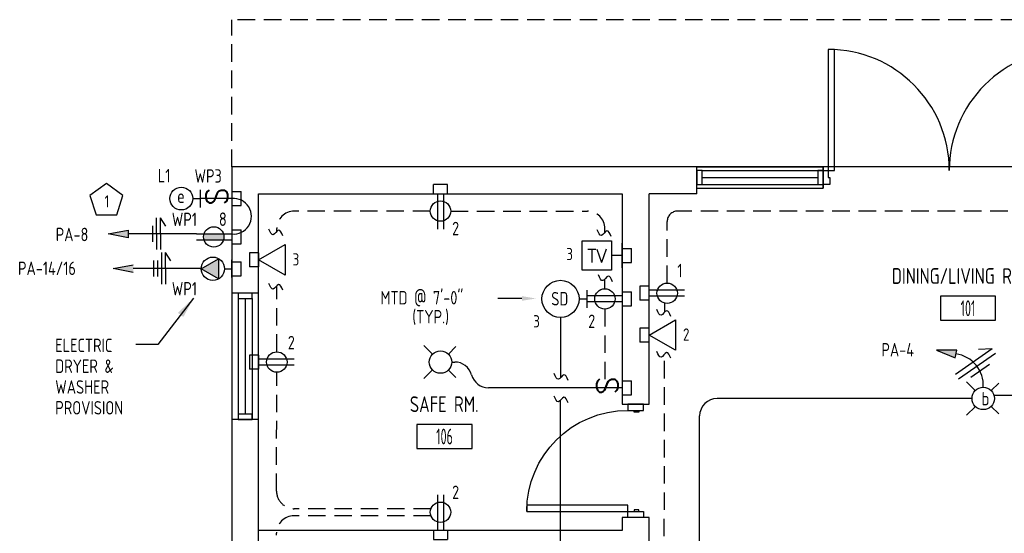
# Model space of a CAD drawing. Header units: inches. Extents: x 23373 to 33923, y 1540 to 5670.
# Tile 8 of 106: x 23385 to 23665, y 2603 to 2750. Entities that reach past the tile are written whole.
import ezdxf
from ezdxf import colors
from ezdxf.entities.mleader import LeaderData, LeaderLine
from ezdxf.enums import TextEntityAlignment as Align
from ezdxf.math import Vec2, Vec3

# ---------------------------------------------------------------- set-up
doc = ezdxf.new("R2010")
doc.units = ezdxf.units.IN
doc.header["$LTSCALE"] = 2
doc.header["$MEASUREMENT"] = 0
for name, pattern in [('DASHED', [0.75, 0.5, -0.25]), ('HIDDEN', [0.375, 0.25, -0.125]), ('HIDDEN2', [0.1875, 0.125, -0.0625])]:
    doc.linetypes.add(name, pattern=pattern)
doc.layers.get('0').update_dxf_attribs({"color": 8, "linetype": 'CONTINUOUS'})
for name, color, linetype in [('a-door', 8, 'CONTINUOUS'), ('eeCtvDist', 5, 'CONTINUOUS'), ('eeEquipment', 4, 'CONTINUOUS'), ('eeFaDist', 4, 'CONTINUOUS'), ('eeLight-LINE', 5, 'CONTINUOUS'), ('eeLightDist', 200, 'CONTINUOUS'), ('eeLightSwitches', 200, 'CONTINUOUS'), ('eeRecepDist', 120, 'CONTINUOUS'), ('eeRecepLINE', 120, 'HIDDEN'), ('eeTelDist', 5, 'CONTINUOUS'), ('EL-ANNO-TEXT', 4, 'CONTINUOUS'), ('G-SYMB', 1, 'CONTINUOUS'), ('RECEP-DIST', 120, 'HIDDEN2'), ('roof', 8, 'DASHED'), ('TEXT', 2, 'CONTINUOUS'), ('Walls', 1, 'CONTINUOUS')]:
    doc.layers.add(name, color=color, linetype=linetype)
doc.styles.add('100-48', font='archstyl.shx', dxfattribs={"width": 0.9, "height": 4.8})
doc.styles.add('MED', font='archstyl.shx', dxfattribs={"width": 0.8, "height": 0.125})
doc.styles.get("Standard").update_dxf_attribs({"font": 'simplex.shx'})
doc.dimstyles.new('Copy of STANDARD', dxfattribs={"dimtxt": 8, "dimasz": 3, "dimexe": 3, "dimexo": 3, "dimgap": 3, "dimtad": 1, "dimrnd": 1, "dimzin": 3, "dimdsep": 46, "dimlunit": 4, "dimtxsty": 'Standard', "dimblk": 'ARCHTICK', "dimcen": 3, "dimdle": 3, "dimadec": 0, "dimazin": 0, "dimtfac": 1, "dimtix": 1, "dimtofl": 0, "dimtmove": 1, "dimatfit": 3, "dimfxl": 3, "dimtolj": 1, "dimtzin": 0, "dimlwd": -1, "dimlwe": -1, "dimarcsym": 0})

# ---------------------------------------------------------------- blocks, each defined once
blk = doc.blocks.new('*U5')
for points in [[(0, 0), (1.5, 0), (1.5, 2), (2, 2), (2, 4), (0, 4)], [(72, 0), (70.5, 0), (70.5, 2), (70, 2), (70, 4), (72, 4)]]:
    blk.add_lwpolyline(points)
for points in [[(3.25, 0), (3.25, -34.5), (1.5, -34.5), (1.5, 0)], [(68.75, 0), (68.75, -34.5), (70.5, -34.5), (70.5, 0)]]:
    blk.add_lwpolyline(points, close=True)
for centre, start, end in [((1.5, 0), 270, 0), ((70.5, 0), 180, 270)]:
    blk.add_arc(centre, 34.5, start, end)
blk = doc.blocks.new('AINC-ROOMID')
at = {"layer": 'G-SYMB'}
blk.add_lwpolyline([(-0.2473, -0.3519), (0.2533, -0.3519), (0.2533, -0.1607), (-0.2473, -0.1607)], close=True, dxfattribs=at)
at = {"layer": 'G-SYMB', "color": 4, "linetype": 'Continuous', "style": 'MED', "oblique": -180, "text_generation_flag": 6}
for tag, p in [('%%UROOM-ID', (0, 0.2093)), ('%%USPAN', (0, 0))]:
    blk.add_attdef(tag, text='', height=0.125, rotation=180, dxfattribs=at).set_placement(p, align=Align.MIDDLE)
at = {"layer": 'G-SYMB', "color": 4, "linetype": 'Continuous', "style": 'MED', "text_generation_flag": 6, "width": 0.75}
blk.add_attdef('R-NUM', text='', height=0.125, rotation=180, dxfattribs=at).set_placement((0.003, -0.2563), align=Align.MIDDLE)
blk = doc.blocks.new('Recep-1')
at = {"layer": 'eeRecepDist', "linetype": 'Continuous'}
for p, q in [((0, 0.0176), (0.2108, 0.0176)), ((0, -0.0176), (0.2108, -0.0176))]:
    blk.add_line(p, q, dxfattribs=at)
blk.add_circle((0.1032, 0), 0.0606, dxfattribs=at)
blk = doc.blocks.new('CEIL-LGT')
at = {"layer": 'eeLightDist', "linetype": 'ByBlock'}
for p, q in [((-0.0477, 0.0477), (-0.0991, 0.0991)), ((0.047, 0.047), (0.0916, 0.0916)), ((-0.047, -0.047), (-0.0987, -0.0987)), ((0.0477, -0.0477), (0.0918, -0.0918))]:
    blk.add_line(p, q, dxfattribs=at)
blk.add_circle((0, 0), 0.0667, dxfattribs=at)
blk = doc.blocks.new('Smoke-Dt')
at = {"layer": 'eeFaDist'}
blk.add_circle((0, 0), 0.1104, dxfattribs=at)
at = {"layer": 'eeFaDist', "style": '100-48', "width": 0.9}
blk.add_text('SD', height=0.08, dxfattribs=at).set_placement((-0.0548, -0.0391))
blk = doc.blocks.new('SP-SW')
at = {"layer": 'eeLightSwitches', "linetype": 'ByBlock'}
blk.add_line((0, 0), (0, 0.1873), dxfattribs=at)
blk.add_text('S', height=0.1272, dxfattribs=at).set_placement((-0.0418, 0.0268))
blk = doc.blocks.new('TEL-OUT')
at = {"layer": 'eeTelDist', "linetype": 'ByBlock'}
for p, q in [((0, 0), (0.1574, 0.0909)), ((0.1574, 0.0909), (0.1574, -0.0909)), ((0.1574, -0.0909), (0, 0))]:
    blk.add_line(p, q, dxfattribs=at)
at = {"layer": 'eeTelDist'}
blk.add_line((0, -0.0725), (0, 0.0725), dxfattribs=at)
blk = doc.blocks.new('HR LIGHT')
at = {"layer": 'eeLightDist', "linetype": 'Continuous'}
blk.add_hatch(color=256, dxfattribs=at).paths.add_polyline_path([(-0.2131, -0.2833), (-0.1716, -0.1701), (-0.2169, -0.1628)])
for p, q in [((-0.2169, -0.1628), (-0.2131, -0.2833)), ((-0.1716, -0.1701), (-0.2169, -0.1628)), ((-0.2131, -0.2833), (-0.1716, -0.1701))]:
    blk.add_line(p, q, dxfattribs=at)
at = {"layer": 'eeLightDist', "linetype": 'ByBlock'}
blk.add_arc((-0.0063, -0.1893), 0.1894, 88.09486, 173.0878, dxfattribs=at)
blk = doc.blocks.new('Wires')
at = {"layer": 'eeLightDist'}
for p, q in [((0, 0.1333), (0, -0.1333)), ((0.0333, 0.1333), (0.0333, -0.1333)), ((0.0333, 0.1333), (0.0768, 0.0641)), ((-0.0333, 0.0681), (-0.0333, -0.0681))]:
    blk.add_line(p, q, dxfattribs=at)
blk = doc.blocks.new('30 AMPS')
at = {"layer": 'eeRecepDist'}
for p, q in [((137.6921, 589.4798), (137.7956, 589.5395)), ((137.7956, 589.5395), (137.7956, 589.42)), ((137.7956, 589.42), (137.6921, 589.4798))]:
    blk.add_line(p, q, dxfattribs=at)
at = {"layer": 'eeRecepDist', "linetype": 'Continuous'}
for p, q in [((137.8743, 589.4276), (137.8743, 589.5326)), ((137.8287, 589.4801), (137.8743, 589.4801))]:
    blk.add_line(p, q, dxfattribs=at)
blk.add_circle((137.7613, 589.4801), 0.0692, dxfattribs=at)
at = {"layer": 'eeRecepDist'}
blk.add_solid([(137.6921, 589.4798), (137.7956, 589.5395), (137.7956, 589.42)], dxfattribs=at)
blk = doc.blocks.new('WALL-LGT')
at = {"layer": 'eeLightDist', "linetype": 'ByBlock'}
for p, q in [((-0.0525, 0), (0.0525, 0)), ((0, 0.0456), (0, 0))]:
    blk.add_line(p, q, dxfattribs=at)
blk.add_circle((0, 0.1131), 0.0675, dxfattribs=at)
blk = doc.blocks.new('CAJA 4X4 LUCES')
at = {"layer": 'eeLight-LINE', "color": 8, "ltscale": 2}
for p, q in [((24065.99, 2814.84), (24061.99, 2814.84)), ((24061.99, 2812.21), (24061.99, 2814.84)), ((24065.99, 2812.21), (24065.99, 2814.84)), ((24061.99, 2812.21), (24065.99, 2812.21))]:
    blk.add_line(p, q, dxfattribs=at)
blk = doc.blocks.new('_ArchTick')
at = {"color": 0, "linetype": 'ByBlock', "const_width": 0.15}
blk.add_lwpolyline([(-0.5, -0.5), (0.5, 0.5)], dxfattribs=at)
blk = doc.blocks.new('RECEP-gf')
at = {"layer": 'eeRecepDist'}
blk.add_hatch(color=256, dxfattribs=at).paths.add_polyline_path([(137.8165, 590.8342, 0.073698), (137.8191, 590.8518, 0.073698), (137.8165, 590.8693), (137.7006, 590.8693, 0.073698), (137.698, 590.8518, 0.073698), (137.7006, 590.8342)])
at = {"layer": 'eeRecepDist', "linetype": 'Continuous'}
for p, q in [((137.6553, 590.8693), (137.8662, 590.8693)), ((137.6553, 590.8342), (137.8662, 590.8342))]:
    blk.add_line(p, q, dxfattribs=at)
blk.add_circle((137.7585, 590.8518), 0.0606, dxfattribs=at)

msp = doc.modelspace()

# ---------------------------------------------------------------- hatches: boundary and pattern name
at = {"layer": 'eeRecepDist', "linetype": 'Continuous'}
for points in [[(23409.8675085, 2688.75243564), (23415.54664698, 2689.85384651), (23415.54664698, 2687.65102477)], [(23411.3231915, 2678.87038244), (23417.00232998, 2679.9717933), (23417.00232998, 2677.76897157)]]:
    msp.add_hatch(color=256, dxfattribs=at).paths.add_polyline_path(points)

# ---------------------------------------------------------------- linework, layer by layer
msp.add_line((23721.63054149, 2707.85917105), (23577.63054149, 2707.85917105))
at = {"layer": 'a-door'}
for p, q in [((23577.63054149, 2707.8591706), (23613.63054149, 2707.8591706)), ((23579.13054149, 2706.8591706), (23613.63053949, 2706.8591706)), ((23579.13054149, 2704.8591706), (23612.13053949, 2704.8591706)), ((23579.13054149, 2702.8591706), (23613.63053949, 2702.8591706)), ((23577.63054149, 2701.8591706), (23613.63054149, 2701.85917193)), ((23445.13054149, 2671.85917105), (23445.13054282, 2635.85917105)), ((23452.62736571, 2671.85917105), (23452.62736571, 2635.85917105)), ((23446.94304149, 2670.35917105), (23446.94304149, 2635.85917304)), ((23448.94304149, 2670.35917105), (23448.94304149, 2637.35917304)), ((23450.94304149, 2670.35917105), (23450.94304149, 2635.85917304))]:
    msp.add_line(p, q, dxfattribs=at)
for points in [[(23577.63054149, 2702.8591706), (23579.13054149, 2702.8591706), (23579.13054149, 2706.8591706), (23577.63054149, 2706.8591706)], [(23612.13053949, 2702.8591706), (23613.63053949, 2702.8591706), (23613.63053949, 2706.8591706), (23612.13053949, 2706.8591706)], [(23446.94304149, 2671.85917105), (23446.94304149, 2670.35917105), (23450.94304149, 2670.35917105), (23450.94304149, 2671.85917105)], [(23446.94304149, 2637.35917304), (23446.94304149, 2635.85917304), (23450.94304149, 2635.85917304), (23450.94304149, 2637.35917304)]]:
    msp.add_lwpolyline(points, close=True, dxfattribs=at)
at = {"layer": 'a-door', "linetype": 'Continuous', "lineweight": -3}
for points in [[(23562.44130538, 2638.43556038), (23562.44130538, 2640.23417149), (23557.9447776, 2640.23417149), (23557.9447776, 2638.43556038)], [(23561.09234705, 2638.43556038), (23561.09234705, 2637.9859076), (23559.74338871, 2637.9859076), (23559.74338871, 2638.43556038)], [(23557.9447776, 2609.6577826), (23557.9447776, 2611.45639371), (23529.16699983, 2611.45639371), (23529.16699983, 2609.6577826)], [(23562.44130538, 2609.6577826), (23562.44130538, 2607.85917149), (23557.9447776, 2607.85917149), (23557.9447776, 2609.6577826)], [(23561.09234705, 2609.6577826), (23561.09234705, 2610.10743538), (23559.74338871, 2610.10743538), (23559.74338871, 2609.6577826)]]:
    msp.add_lwpolyline(points, close=True, dxfattribs=at)
at = {"layer": 'a-door', "linetype": 'Continuous', "lineweight": -3, "extrusion": (0, 0, -1)}
msp.add_arc((-23557.9447776, 2609.6577826), 28.77777778, 0, 90, dxfattribs=at)
at = {"layer": 'eeCtvDist', "linetype": 'ByBlock'}
for p, q in [((23544.97838592, 2686.81036836), (23553.35271358, 2686.81036836)), ((23544.97838592, 2678.43604069), (23544.97838592, 2686.81036836)), ((23553.35271358, 2686.81036836), (23553.35271358, 2678.43604069)), ((23556.38054149, 2679.07234759), (23556.38054149, 2686.17406146)), ((23556.38054149, 2682.62320452), (23553.35271358, 2682.62320452)), ((23553.35271358, 2678.43604069), (23544.97838592, 2678.43604069))]:
    msp.add_line(p, q, dxfattribs=at)
at = {"layer": 'eeFaDist'}
for p, q in [((23546.26067017, 2672.75598557), (23546.26067017, 2667.71333933)), ((23544.07202163, 2670.23466245), (23546.26067017, 2670.23466245))]:
    msp.add_line(p, q, dxfattribs=at)
at = {"layer": 'eeFaDist', "ltscale": 10}
for p, q in [((23538.77167688, 2664.9343177), (23538.77167688, 2647.75027509)), ((23538.77159664, 2550.90523381), (23538.77159664, 2641.34203567))]:
    msp.add_line(p, q, dxfattribs=at)
for points in [[(23540.94030032, 2646.99118578), (23539.73591382, 2648.61938155), (23538.18605519, 2647.31573033), (23536.9816687, 2648.9439261)], [(23540.94022009, 2640.57395363), (23539.73583359, 2642.20214941), (23538.18597496, 2640.89849818), (23536.98158847, 2642.52669396)]]:
    msp.add_spline(points, degree=3, dxfattribs=at)
at = {"layer": 'eeLight-LINE', "color": 8}
for p, q in [((23503.72517687, 2700.23433151), (23505.41184883, 2700.23417105)), ((23452.75562172, 2680.52303939), (23452.75578219, 2682.20971135)), ((23564.00538103, 2671.01632648), (23564.00554149, 2672.70299844)), ((23556.38070195, 2671.07703567), (23556.38054149, 2669.39036371)), ((23564.00546126, 2659.09578853), (23564.00562172, 2660.7824605)), ((23452.75570195, 2651.3913267), (23452.75586242, 2653.07799866)), ((23505.41088606, 2604.23401103), (23503.72421409, 2604.23417149))]:
    msp.add_line(p, q, dxfattribs=at)
at = {"layer": 'eeLight-LINE', "ltscale": 10}
for p, q in [((23507.76804136, 2652.23417127), (23508.61660579, 2652.23417127)), ((23547.38881155, 2644.89704914), (23518.25554149, 2644.89704914)), ((23656.05554228, 2641.85917105), (23583.42385103, 2641.85917105)), ((23662.45554203, 2642.76212387), (23792.18557808, 2642.76212387)), ((23578.42385103, 2593.81038903), (23578.42385103, 2636.85917105))]:
    msp.add_line(p, q, dxfattribs=at)
for centre, start, end in [((23508.61660579, 2647.23417127), 15.4434873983, 90), ((23518.25554149, 2649.89704914), 195.4434873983, 270), ((23583.42385103, 2636.85917105), 90, 180)]:
    msp.add_arc(centre, 5, start, end, dxfattribs=at)
at = {"layer": 'eeLightSwitches', "ltscale": 2}
msp.add_arc((23445.63083999, 2693.79762671), 5.07090203, 264.3361269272, 95.6629615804, dxfattribs=at)
at = {"layer": 'eeRecepDist'}
for p, q in [((23422.4593011, 2691.11678808), (23422.47932381, 2686.5200509)), ((23423.57470064, 2693.32327708), (23423.61390293, 2684.32336246)), ((23424.69968997, 2693.32817737), (23426.17821678, 2690.99854654)), ((23424.69968997, 2693.32817737), (23424.73889226, 2684.32826275)), ((23425.03038364, 2683.44122388), (23425.06958593, 2674.44130926)), ((23426.15537297, 2683.44612417), (23427.63389978, 2681.11649333)), ((23426.15537297, 2683.44612417), (23426.19457526, 2674.44620955)), ((23422.78999478, 2681.22983459), (23422.81001748, 2676.63309741)), ((23423.9149841, 2681.23473488), (23423.93500681, 2676.63799769))]:
    msp.add_line(p, q, dxfattribs=at)
at = {"layer": 'eeRecepDist', "linetype": 'Continuous'}
for p, q in [((23409.8675085, 2688.75243564), (23415.54664698, 2689.85384651)), ((23415.54664698, 2687.65102477), (23409.8675085, 2688.75243564)), ((23415.54664698, 2689.85384651), (23415.54664698, 2687.65102477)), ((23411.3231915, 2678.87038244), (23417.00232998, 2679.9717933)), ((23417.00232998, 2677.76897157), (23411.3231915, 2678.87038244))]:
    msp.add_line(p, q, dxfattribs=at)
at = {"layer": 'eeRecepLINE', "ltscale": 10}
for p, q in [((23501.66028929, 2695.27951321), (23462.92149171, 2695.27992901)), ((23507.47579369, 2695.27958301), (23546.42629946, 2695.27937575)), ((23733.7227893, 2695.27992901), (23572.17117078, 2695.27992901)), ((23569.17117078, 2674.76692323), (23569.17117078, 2692.27992901)), ((23457.92149171, 2689.45961807), (23457.92149171, 2690.27992901)), ((23551.42629946, 2689.2316543), (23551.42629946, 2690.27937575)), ((23551.42629946, 2673.14192323), (23551.42629946, 2675.87848907)), ((23457.9212521, 2655.14192347), (23457.92149171, 2673.95809233)), ((23568.47761282, 2666.48586005), (23568.48250613, 2668.95142457)), ((23551.4257462, 2667.32641886), (23551.4257462, 2644.89704914)), ((23568.27631646, 2565.05990035), (23568.45385928, 2654.51731165)), ((23457.86071621, 2615.42192021), (23457.91643635, 2649.32642299)), ((23501.84288753, 2610.413703), (23462.86070946, 2610.413703)), ((23501.84288753, 2608.38534529), (23462.84094153, 2608.38534529)), ((23457.77846062, 2565.37117033), (23457.84094829, 2603.3935625))]:
    msp.add_line(p, q, dxfattribs=at)
at = {"layer": 'eeRecepLINE', "linetype": 'Continuous'}
for p, q in [((23435.01050966, 2688.75243564), (23415.54664698, 2688.75243564)), ((23436.46619266, 2678.87038244), (23417.00232998, 2678.87038244))]:
    msp.add_line(p, q, dxfattribs=at)
at = {"layer": 'eeRecepLINE', "ltscale": 10}
for centre, radius, start, end in [((23462.92149171, 2690.27992901), 5, 90, 180), ((23546.42629946, 2690.27937575), 5, 0, 90), ((23572.17117078, 2692.27992901), 3, 90, 180), ((23462.86070946, 2615.413703), 5, 179.9058376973, 270), ((23462.84094153, 2603.38534529), 5, 90, 179.9058376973)]:
    msp.add_arc(centre, radius, start, end, dxfattribs=at)
at = {"layer": 'eeRecepLINE', "linetype": 'Continuous'}
for points in [[(23459.65338865, 2688.21363102), (23458.44900216, 2689.84182679), (23456.89914353, 2688.53817556), (23455.69475704, 2690.16637134)], [(23553.18684326, 2688.02028195), (23551.98245677, 2689.64847773), (23550.43259813, 2688.3448265), (23549.22821164, 2689.97302227)], [(23553.5949229, 2675.11939976), (23552.39053641, 2676.74759554), (23550.84067777, 2675.44394431), (23549.63629128, 2677.07214009)], [(23459.65338865, 2672.71210527), (23458.44900216, 2674.34030104), (23456.89914353, 2673.03664982), (23455.69475704, 2674.66484559)], [(23570.21440308, 2665.24496281), (23569.01001659, 2666.87315859), (23567.46015795, 2665.56950736), (23566.25577146, 2667.19770314)], [(23570.21440308, 2653.30132524), (23569.01001659, 2654.92952101), (23567.46015795, 2653.62586979), (23566.25577146, 2655.25406556)]]:
    msp.add_spline(points, degree=3, dxfattribs=at)
at = {"layer": 'RECEP-DIST', "linetype": 'Continuous'}
msp.add_lwpolyline([(23409.38060078, 2703.14171099), (23404.67402812, 2699.72218579), (23406.47177891, 2694.18927779), (23412.28942266, 2694.18927779), (23414.08717345, 2699.72218579)], close=True, dxfattribs=at)
at = {"layer": 'roof', "ltscale": 5}
for p in [(23759.25554149, 2749.85917105), (23445.13054149, 2707.85917105)]:
    msp.add_line(p, (23445.13054149, 2749.85917105), dxfattribs=at)
at = {"layer": 'Walls'}
for p, q in [((23445.13054149, 2707.85917105), (23445.13054149, 2567.85917116)), ((23577.63054149, 2707.85917105), (23445.13054149, 2707.85917105)), ((23577.63054149, 2700.23417105), (23577.63054149, 2707.85917105)), ((23613.63054149, 2701.85917105), (23613.63054149, 2707.85917105)), ((23613.63054149, 2707.8591706), (23613.63054149, 2701.85917193)), ((23452.75554149, 2671.85917105), (23452.75554149, 2700.23417105)), ((23452.75554149, 2700.23417105), (23556.38054149, 2700.23417105)), ((23556.38054149, 2700.23417105), (23556.38054149, 2640.23417149)), ((23564.00554149, 2640.23417149), (23564.00554149, 2700.23417105)), ((23577.63054149, 2700.23417105), (23564.00554149, 2700.23417105)), ((23452.75554149, 2671.85917105), (23445.13054149, 2671.85917105)), ((23556.38054149, 2640.23417149), (23564.00554149, 2640.23417149)), ((23452.75554149, 2635.85917105), (23445.13054282, 2635.85917105)), ((23452.75554149, 2567.85917116), (23452.75554149, 2635.85917105)), ((23556.38054149, 2607.85917149), (23556.38054149, 2604.23417149)), ((23564.00554149, 2607.85917149), (23556.38054149, 2607.85917149)), ((23564.00554149, 2516.60917149), (23564.00554149, 2607.85917149)), ((23556.38054149, 2604.23417149), (23452.75554149, 2604.23417149))]:
    msp.add_line(p, q, dxfattribs=at)

# ---------------------------------------------------------------- block references
ref = msp.add_blockref('AINC-ROOMID', (23654.81180349, 2676.77724349), dxfattribs=dict(xscale=31.40809428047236, yscale=35.94597718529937, zscale=31.40809428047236))
ref.add_attrib('%%USPAN', 'DINING/LIVING ROOM', dxfattribs={"layer": 'G-SYMB', "color": 4, "linetype": 'Continuous', "height": 4.4932471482, "rotation": 180, "style": 'MED', "text_generation_flag": 6, "width": 0.873758}).set_placement((23654.81180349, 2676.77724349), align=Align.MIDDLE)
ref.add_attrib('R-NUM', '101', dxfattribs={"layer": 'G-SYMB', "color": 4, "linetype": 'Continuous', "height": 4.493247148, "rotation": 180, "style": 'MED', "text_generation_flag": 6, "width": 0.655319}).set_placement((23654.90527325, 2667.56429875), align=Align.MIDDLE)
ref = msp.add_blockref('AINC-ROOMID', (23505.63810622, 2640.21366782), dxfattribs=dict(xscale=31.40809428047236, yscale=35.94597718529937, zscale=31.40809428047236))
ref.add_attrib('%%USPAN', 'SAFE RM.', dxfattribs={"layer": 'G-SYMB', "color": 4, "linetype": 'Continuous', "height": 4.493247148, "rotation": 180, "style": 'MED', "text_generation_flag": 6, "width": 0.873758}).set_placement((23505.63810622, 2640.21366782), align=Align.MIDDLE)
ref.add_attrib('R-NUM', '106', dxfattribs={"layer": 'G-SYMB', "color": 4, "linetype": 'Continuous', "height": 4.493247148, "rotation": 180, "style": 'MED', "text_generation_flag": 6, "width": 0.655319}).set_placement((23505.73157599, 2631.00072308), align=Align.MIDDLE)
at = {"layer": 'a-door', "linetype": 'Continuous', "lineweight": -3, "rotation": 180}
msp.add_blockref('*U5', (23685.57491037, 2706.88872885), dxfattribs=at)
at = {"layer": 'eeEquipment', "xscale": 48, "yscale": 48, "zscale": 48}
msp.add_blockref('30 AMPS', (16827.16243458, -25616.20616154), dxfattribs=at)
at = {"layer": 'eeFaDist', "xscale": 48, "yscale": 48, "zscale": 48}
msp.add_blockref('Smoke-Dt', (23538.77167688, 2670.23466245), dxfattribs=at)
at = {"layer": 'eeLight-LINE'}
msp.add_blockref('CAJA 4X4 LUCES', (-559.42110121, -111.97673794), dxfattribs=at)
for p, rotation in [((20632.91939181, 26762.83338657), 270), ((20632.91931153, 26751.89775087), 270), ((26264.96669117, -21382.62323869), 89.99999999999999), ((20744.16939181, 26746.61281852), 270), ((20632.91939181, 26742.82762441), 270), ((20744.1696325, 26734.22331375), 270), ((26376.21645048, -21392.1299516), 89.99999999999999), ((26376.21653071, -21404.05048954), 89.99999999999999), ((26264.9667714, -21411.75495138), 89.99999999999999), ((20744.16939181, 26708.88666313), 270), ((47568.55716413, 5416.44508047), 180)]:
    msp.add_blockref('CAJA 4X4 LUCES', p, dxfattribs=dict(at, rotation=rotation))
for name, p, xscale, yscale, zscale, rotation in [('Wires', (23657.47041546, 2650.99687083), -48.00000000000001, 48, 48, 304.9112682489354), ('HR LIGHT', (23659.25554215, 2645.05917092), 48.00000000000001, 48.00000000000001, 48.00000000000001, 268.6959708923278)]:
    msp.add_blockref(name, p, dxfattribs=dict(at, xscale=xscale, yscale=yscale, zscale=zscale, rotation=rotation))
at = {"layer": 'eeLightDist', "xscale": 48, "yscale": 48, "zscale": 48, "rotation": 89.99999999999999}
msp.add_blockref('WALL-LGT', (23436.13881155, 2698.84377258), dxfattribs=at)
at = {"layer": 'eeLightDist', "xscale": 48, "yscale": 48, "zscale": 48}
for p in [(23504.56804149, 2652.23417127), (23659.25554215, 2641.85917105)]:
    msp.add_blockref('CEIL-LGT', p, dxfattribs=at)
at = {"layer": 'eeLightSwitches', "xscale": 48, "yscale": 48, "zscale": 48, "rotation": 90}
for p in [(23445.13054149, 2698.84377258), (23556.38054149, 2644.89704914)]:
    msp.add_blockref('SP-SW', p, dxfattribs=at)
at = {"layer": 'eeRecepDist', "xscale": 48, "yscale": 48, "zscale": 48}
for p, rotation in [((23504.56851285, 2700.23425128), 269.9945491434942), ((23574.12549305, 2671.85869969), 179.9945491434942), ((23556.38062172, 2670.23369969), 179.9945491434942), ((23462.87581397, 2652.23369991), 179.9945491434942), ((23504.56851285, 2614.35412304), 269.9945491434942)]:
    msp.add_blockref('Recep-1', p, dxfattribs=dict(at, rotation=rotation))
msp.add_blockref('RECEP-gf', (16827.55456013, -25672.97725681), dxfattribs=at)
at = {"layer": 'eeTelDist', "xscale": 48, "yscale": 48, "zscale": 48}
for p in [(23452.75570195, 2681.36628266), (23564.00554149, 2659.93912452)]:
    msp.add_blockref('TEL-OUT', p, dxfattribs=at)

# ---------------------------------------------------------------- texts
at = {"layer": 'eeCtvDist', "color": 4, "style": '100-48', "width": 0.9}
for p in [(23540.44178044, 2681.27365945), (23531.00523228, 2662.1059125)]:
    msp.add_text('3', height=3.48769622, dxfattribs=at).set_placement(p)
at = {"layer": 'eeCtvDist', "color": 4, "linetype": 'ByBlock'}
msp.add_text('TV', height=3.84, dxfattribs=at).set_placement((23549.16957405, 2680.58428639), align=Align.CENTER)
at = {"layer": 'eeEquipment', "ltscale": 10, "insert": (23394.78360932, 2658.90513052), "char_height": 3.84, "width": 27.6058803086, "attachment_point": 1, "line_spacing_factor": 0.92678, "style": '100-48'}
msp.add_mtext('ELECTRIC DRYER & WASHER PROVISION', dxfattribs=at)
at = {"layer": 'eeLight-LINE', "color": 4, "style": '100-48', "width": 0.9}
for s, p in [('L1', (23424.01329726, 2703.44783387)), ('e', (23429.52949506, 2697.61158455)), ('MTD @ 7\'-0"', (23487.45201538, 2668.64710561)), ('(TYP.)', (23496.5440443, 2663.21533258)), ('PA-4', (23630.22504154, 2653.80466283)), ('b', (23658.79815561, 2639.89023214))]:
    msp.add_text(s, height=3.84, dxfattribs=at).set_placement(p)
at = {"layer": 'eeRecepDist', "style": '100-48', "width": 0.9}
for s, p in [('WP3', (23434.47590458, 2703.37724901)), ('WP1', (23427.99535658, 2690.97638592)), ('8', (23441.42994572, 2691.04398629)), ('2', (23507.87758496, 2688.38135328)), ('PA-8', (23394.91709048, 2686.68756654)), ('PA-14/16', (23384.17651714, 2677.04527292)), ('1', (23572.07712184, 2676.40697567)), ('WP1', (23427.99535658, 2671.22485742)), ('2', (23546.66322487, 2661.918431)), ('2', (23461.04745811, 2655.85838825)), ('2', (23507.87758496, 2613.17311835))]:
    msp.add_text(s, height=3.84, dxfattribs=at).set_placement(p)
at = {"layer": 'eeTelDist', "color": 4, "style": '100-48', "width": 0.9}
for s, p in [('3', (23462.44526542, 2679.76322005)), ('2', (23573.69510496, 2658.3360619))]:
    msp.add_text(s, height=3.48769622, dxfattribs=at).set_placement(p)
at = {"layer": 'EL-ANNO-TEXT', "style": '100-48', "width": 0.9}
msp.add_text('1', height=3.48769622, dxfattribs=at).set_placement((23408.83701357, 2696.33575596))

# ---------------------------------------------------------------- leaders
at = {"layer": 'eeLight-LINE', "color": 1, "ltscale": 2}
ml = msp.add_multileader_mtext('Standard', dxfattribs=at)
ml.set_content('', color=1)
ml.set_leader_properties()
ml.build(insert=Vec2(0, 0))
ml.multileader.update_dxf_attribs({"text_right_attachment_type": 6, "dogleg_length": 0.36})
ctx = ml.context
ctx.base_point, ctx.char_height, ctx.landing_gap_size, ctx.plane_origin = Vec3(23520.86496339, 2670.48044744), 0.18, 0.09, Vec3(23527.67718825, 2659.6941695)
ctx.right_attachment, ctx.text_align_type = 6, 2
notes = []
notes.append((ctx, [(0, (1, 1, 0), (23522.30333502, 2670.39044744), (-1, 0), 1.25837163, [(0, [(23531.79987337, 2670.35376741)], 0, [])])]))
ctx.mtext.insert, ctx.mtext.alignment, ctx.mtext.flow_direction = Vec3(23520.95496339, 2670.57044744), 3, 5
at = {"layer": 'TEXT', "ltscale": 10}
msp.add_leader([(23434.16509471, 2670.44552892), (23424.05997023, 2657.23312274), (23417.76193495, 2657.23312274)], dimstyle='Copy of STANDARD', override={"dimasz": 6, "dimtad": 0}, dxfattribs=at)
for ctx, leaders in notes:
    for number, flags, end, landing, length, lines in leaders:
        leader = LeaderData()
        leader.index, (leader.has_last_leader_line, leader.has_dogleg_vector, leader.attachment_direction) = number, flags
        leader.last_leader_point, leader.dogleg_vector, leader.dogleg_length = Vec3(end), Vec3(landing), length
        for number, points, colour, breaks in lines:
            line = LeaderLine()
            line.index, line.vertices, line.color, line.breaks = number, Vec3.list(points), colors.encode_raw_color(colour), breaks
            leader.lines.append(line)
        ctx.leaders.append(leader)

doc.saveas('drawing.dxf')
